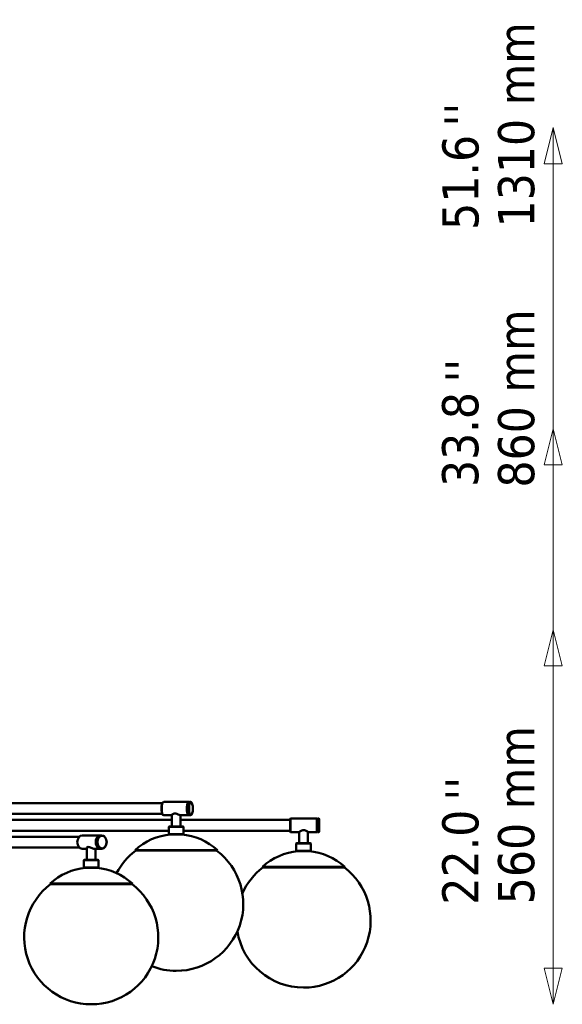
# Model space of a CAD drawing. Header units: millimetres. Extents: x 1622 to 5772, y 904 to 4330.
# Tile 4 of 8: x 2652 to 3462, y 1167 to 2638. Entities that reach past the tile are written whole.
import ezdxf

# ---------------------------------------------------------------- set-up
doc = ezdxf.new("R2010")
doc.units = ezdxf.units.MM
doc.header["$LTSCALE"] = 18
for name, color, linetype, lineweight in [('Symbol (ISO)', 7, 'Continuous', 50), ('Widoczne (ISO)', 7, 'Continuous', 50), ('Wymiar (ISO)', 7, 'Continuous', 18)]:
    doc.layers.add(name, color=color, linetype=linetype, lineweight=lineweight)
doc.styles.add('Tekst notatki (ISO)', font='tahoma.ttf')

msp = doc.modelspace()

# ---------------------------------------------------------------- linework, layer by layer
at = {"layer": 'Widoczne (ISO)'}
for p, q in [((2436.3, 1467.3), (2864.8, 1467.3)), ((2865.4, 1468.4), (2865.9, 1468.9)), ((2866.7, 1469.3), (2904, 1469.3)), ((2903.7, 1468.4), (2904.1, 1468.9)), ((2906.9, 1469.3), (2905, 1469.3)), ((2908.2, 1468.4), (2907.8, 1468.9)), ((2436.3, 1451.3), (2864.8, 1451.3)), ((2562.7, 1442.3), (2878.9, 1442.3)), ((2865.4, 1450.3), (2865.9, 1449.8)), ((2866.7, 1449.3), (2878.9, 1449.3)), ((2878.9, 1450), (2878.9, 1432.8)), ((2891.9, 1449.3), (2891.9, 1432.8)), ((2891.9, 1449.3), (2904, 1449.3)), ((2891.9, 1442.3), (3055.6, 1442.3)), ((2903.7, 1450.3), (2904.1, 1449.8)), ((2906.9, 1449.3), (2905, 1449.3)), ((2908.2, 1450.3), (2907.8, 1449.8)), ((3055.6, 1443.8), (3056.1, 1444.3)), ((3055.6, 1424.8), (3055.6, 1443.8)), ((3056.1, 1444.3), (3056.1, 1424.3)), ((3056.1, 1444.3), (3095.1, 1444.3)), ((3095.1, 1424.3), (3095.1, 1444.3)), ((3095.6, 1443.8), (3095.1, 1444.3)), ((3095.6, 1443.8), (3096.1, 1444.3)), ((3095.6, 1424.8), (3095.6, 1443.8)), ((3095.6, 1443.8), (3095.6, 1424.8)), ((3096.1, 1444.3), (3096.1, 1424.3)), ((3098.1, 1444.3), (3096.1, 1444.3)), ((3098.1, 1424.3), (3098.1, 1444.3)), ((3098.6, 1443.8), (3098.1, 1444.3)), ((3098.6, 1443.8), (3098.6, 1424.8)), ((2874.9, 1432.8), (2874.4, 1432.3)), ((2896.4, 1432.3), (2874.4, 1432.3)), ((2874.4, 1432.3), (2874.4, 1421.3)), ((2874.9, 1432.8), (2895.9, 1432.8)), ((2895.9, 1432.8), (2896.4, 1432.3)), ((2896.4, 1432.3), (2896.4, 1421.3)), ((2551.4, 1417.3), (2740.5, 1417.3)), ((2562.7, 1426.3), (2874.4, 1426.3)), ((2744.8, 1419.3), (2772.3, 1419.3)), ((2774.5, 1419.3), (2773.1, 1419.3)), ((2874.4, 1421.3), (2896.4, 1421.3)), ((2874.9, 1420.8), (2874.4, 1421.3)), ((2895.9, 1420.8), (2874.9, 1420.8)), ((2895.9, 1420.8), (2896.4, 1421.3)), ((2896.4, 1426.3), (3055.6, 1426.3)), ((3055.6, 1424.8), (3056.1, 1424.3)), ((3056.1, 1424.3), (3068.9, 1424.3)), ((3069.1, 1424.5), (3069.1, 1407.8)), ((3082.1, 1424.5), (3082.1, 1407.8)), ((3082.4, 1424.3), (3095.1, 1424.3)), ((3095.6, 1424.8), (3095.1, 1424.3)), ((3095.6, 1424.8), (3096.1, 1424.3)), ((3098.1, 1424.3), (3096.1, 1424.3)), ((3098.6, 1424.8), (3098.1, 1424.3)), ((2555.9, 1401.3), (2740.5, 1401.3)), ((2744.8, 1399.3), (2752.1, 1399.3)), ((2752.1, 1401.2), (2752.1, 1382.8)), ((2763.3, 1399.3), (2772.3, 1399.3)), ((2765.1, 1399.3), (2765.1, 1382.8)), ((2774.5, 1399.3), (2773.1, 1399.3)), ((2946.9, 1397.3), (2823.9, 1397.3)), ((2824.6, 1396.5), (2823.9, 1397.3)), ((2946.2, 1396.5), (2946.9, 1397.3)), ((3065.1, 1407.8), (3064.6, 1407.3)), ((3086.6, 1407.3), (3064.6, 1407.3)), ((3064.6, 1407.3), (3064.6, 1396.3)), ((3065.1, 1407.8), (3086.1, 1407.8)), ((3086.1, 1407.8), (3086.6, 1407.3)), ((3086.6, 1407.3), (3086.6, 1396.3)), ((2748.1, 1382.8), (2747.6, 1382.3)), ((2769.6, 1382.3), (2747.6, 1382.3)), ((2747.6, 1382.3), (2747.6, 1371.3)), ((2748.1, 1382.8), (2769.1, 1382.8)), ((2769.1, 1382.8), (2769.6, 1382.3)), ((2769.6, 1382.3), (2769.6, 1371.3)), ((2946.2, 1396.5), (2824.6, 1396.5)), ((3064.6, 1396.3), (3086.6, 1396.3)), ((3065.1, 1395.8), (3064.6, 1396.3)), ((3086.1, 1395.8), (3065.1, 1395.8)), ((3086.1, 1395.8), (3086.6, 1396.3)), ((2747.6, 1371.3), (2769.6, 1371.3)), ((2748.1, 1370.8), (2747.6, 1371.3)), ((2769.1, 1370.8), (2748.1, 1370.8)), ((2769.1, 1370.8), (2769.6, 1371.3)), ((3137.1, 1372.3), (3014.1, 1372.3)), ((3014.8, 1371.5), (3014.1, 1372.3)), ((3136.5, 1371.5), (3014.8, 1371.5)), ((3136.5, 1371.5), (3137.1, 1372.3)), ((2820.1, 1347.3), (2697.1, 1347.3)), ((2697.7, 1346.5), (2697.1, 1347.3)), ((2819.4, 1346.5), (2697.7, 1346.5)), ((2819.4, 1346.5), (2820.1, 1347.3)), ((2885.3, 1217), (2885.5, 1217)), ((3075.5, 1192), (3075.7, 1192)), ((2758.4, 1167), (2758.7, 1167))]:
    msp.add_line(p, q, dxfattribs=at)
for centre, radius, start, end in [((2885.4, 1330.2), 91, 95.0435, 132.5182), ((2885.4, 1330.2), 91, 47.4818, 84.9565), ((2885.3, 1317), 100, 127.3648, 152.6838), ((2885.5, 1317), 100, 270, 52.6352), ((3075.6, 1305.2), 91, 95.0435, 132.5182), ((3075.6, 1305.2), 91, 47.4818, 84.9565), ((2758.6, 1280.2), 91, 95.0435, 132.5182), ((2758.6, 1280.2), 91, 47.4818, 84.9565), ((3075.5, 1292), 100, 127.3648, 155.8973), ((3075.7, 1292), 100, 270, 52.6352), ((2758.4, 1267), 100, 127.3648, 270), ((2758.7, 1267), 100, 270, 52.6352), ((3075.5, 1292), 100, 189.1125, 270), ((2885.3, 1317), 100, 248.6518, 270)]:
    msp.add_arc(centre, radius, start, end, dxfattribs=at)
for centre, major_axis, ratio, start_param, end_param in [((2866.3, 1459.3), (0, 9.5), 0.292372, 0.310706, 2.830887), ((2866.7, 1459.3), (0, -10), 0.292372, 3.141593, 6.283185), ((2904, 1459.3), (0, 10), 0.292372, 6.118905, 9.589059), ((2904.5, 1459.3), (0, 9.5), 0.292372, 0.310706, 2.830887), ((2904.5, 1459.3), (0, -9.5), 0.292372, 3.452298, 5.97248), ((2905, 1459.3), (0, -10), 0.292372, 3.141593, 6.283185), ((2906.9, 1459.3), (0, 10), 0.292372, 5.97248, 9.735484), ((2744.8, 1409.3), (0, -10), 0.707107, 3.141593, 6.283185), ((2772.3, 1409.3), (0, 10), 0.707107, 6.233164, 9.474799), ((2773.1, 1409.3), (0, -10), 0.707107, 3.141593, 6.283185)]:
    msp.add_ellipse(centre, major_axis=major_axis, ratio=ratio, start_param=start_param, end_param=end_param, dxfattribs=at)
for centre, major_axis, ratio in [((2907.4, 1459.3), (0, -9.5), 0.292372), ((2774.5, 1409.3), (0, 10), 0.707107), ((2774.8, 1409.3), (0, -9.5), 0.707107)]:
    msp.add_ellipse(centre, major_axis=major_axis, ratio=ratio, dxfattribs=at)
for points, knots in [([(2878.9, 1449.3), (2878.7, 1449.3), (2878.6, 1449.5), (2878.8, 1449.9), (2879.1, 1450.2), (2879.8, 1450.9), (2880.4, 1451.2), (2881.8, 1451.8), (2882.6, 1452), (2883.4, 1452), (2884.3, 1452), (2885.2, 1451.8), (2887, 1451.2), (2887.8, 1450.9), (2889.3, 1450.2), (2890, 1449.9), (2891.2, 1449.5), (2891.6, 1449.3), (2891.9, 1449.3)], [3.198398, 3.198398, 3.198398, 3.198398, 3.446084, 3.446084, 3.709722, 3.709722, 3.976492, 3.976492, 4.243263, 4.243263, 4.243263, 4.510033, 4.510033, 4.776804, 4.776804, 5.040441, 5.040441, 5.304078, 5.304078, 5.304078, 5.304078]), ([(3068.9, 1424.3), (3068.9, 1424.3), (3069.1, 1424.5), (3069.8, 1424.9), (3070.3, 1425.2), (3071.5, 1425.9), (3072.2, 1426.2), (3073.8, 1426.8), (3074.7, 1427), (3075.6, 1427), (3076.5, 1427), (3077.4, 1426.8), (3079.1, 1426.2), (3079.8, 1425.9), (3081, 1425.2), (3081.5, 1424.9), (3082.2, 1424.5), (3082.4, 1424.3), (3082.4, 1424.3)], [3.182447, 3.182447, 3.182447, 3.182447, 3.446084, 3.446084, 3.709722, 3.709722, 3.976492, 3.976492, 4.243263, 4.243263, 4.243263, 4.510033, 4.510033, 4.776804, 4.776804, 5.040441, 5.040441, 5.304078, 5.304078, 5.304078, 5.304078]), ([(2752.1, 1399.9), (2751.9, 1400.1), (2751.8, 1400.3), (2751.8, 1400.9), (2752, 1401.2), (2752.6, 1401.8), (2753.2, 1402), (2753.8, 1402), (2754.4, 1402), (2755.2, 1401.8), (2756.8, 1401.2), (2757.7, 1400.9), (2759.4, 1400.2), (2760.3, 1399.9), (2761.9, 1399.5), (2762.7, 1399.3), (2763.3, 1399.3)], [3.521071, 3.521071, 3.521071, 3.521071, 3.709722, 3.709722, 3.976492, 3.976492, 4.243263, 4.243263, 4.243263, 4.510033, 4.510033, 4.776804, 4.776804, 5.040441, 5.040441, 5.304078, 5.304078, 5.304078, 5.304078])]:
    msp.add_open_spline(points, degree=3, knots=knots, dxfattribs=at)
at = {"layer": 'Wymiar (ISO)', "lineweight": 18}
for p, q in [((3448.3, 2476.5), (3434.8, 2422.5)), ((3448.3, 2422.5), (3448.3, 2476.5)), ((3461.8, 2422.5), (3448.3, 2476.5)), ((3434.8, 2422.5), (3461.8, 2422.5)), ((3448.3, 1221), (3448.3, 2422.5)), ((3448.3, 2219.3), (3448.3, 2026.5)), ((3448.3, 2026.5), (3434.8, 1972.5)), ((3448.3, 1972.5), (3448.3, 2026.5)), ((3461.8, 1972.5), (3448.3, 2026.5)), ((3434.8, 1972.5), (3461.8, 1972.5)), ((3448.3, 1221), (3448.3, 1972.5)), ((3448.3, 1726.5), (3434.8, 1672.5)), ((3448.3, 1672.5), (3448.3, 1726.5)), ((3461.8, 1672.5), (3448.3, 1726.5)), ((3434.8, 1672.5), (3461.8, 1672.5)), ((3448.3, 1221), (3448.3, 1672.5)), ((3434.8, 1221), (3448.3, 1167)), ((3461.8, 1221), (3434.8, 1221)), ((3434.8, 1221), (3448.3, 1167)), ((3461.8, 1221), (3434.8, 1221)), ((3434.8, 1221), (3448.3, 1167)), ((3461.8, 1221), (3434.8, 1221)), ((3448.3, 1221), (3448.3, 1167)), ((3448.3, 1167), (3461.8, 1221)), ((3448.3, 1221), (3448.3, 1167)), ((3448.3, 1167), (3461.8, 1221)), ((3448.3, 1221), (3448.3, 1167)), ((3448.3, 1167), (3461.8, 1221))]:
    msp.add_line(p, q, dxfattribs=at)
at = {"layer": 'Wymiar (ISO)', "lineweight": 18, "flags": 128}
for points in [[(3461.8, 2422.5), (3448.3, 2476.5), (3434.8, 2422.5), (3461.8, 2422.5)], [(3461.8, 1972.5), (3448.3, 2026.5), (3434.8, 1972.5), (3461.8, 1972.5)], [(3461.8, 1672.5), (3448.3, 1726.5), (3434.8, 1672.5), (3461.8, 1672.5)], [(3434.8, 1221), (3448.3, 1167), (3461.8, 1221), (3434.8, 1221)], [(3434.8, 1221), (3448.3, 1167), (3461.8, 1221), (3434.8, 1221)], [(3434.8, 1221), (3448.3, 1167), (3461.8, 1221), (3434.8, 1221)]]:
    msp.add_lwpolyline(points, dxfattribs=at)
at = {"layer": 'Wymiar (ISO)'}
for points in [[(3461.8, 2422.5), (3448.3, 2476.5), (3434.8, 2422.5), (3461.8, 2422.5)], [(3461.8, 1972.5), (3448.3, 2026.5), (3434.8, 1972.5), (3461.8, 1972.5)], [(3461.8, 1672.5), (3448.3, 1726.5), (3434.8, 1672.5), (3461.8, 1672.5)], [(3434.8, 1221), (3448.3, 1167), (3461.8, 1221), (3434.8, 1221)], [(3434.8, 1221), (3448.3, 1167), (3461.8, 1221), (3434.8, 1221)], [(3434.8, 1221), (3448.3, 1167), (3461.8, 1221), (3434.8, 1221)]]:
    msp.add_solid(points, dxfattribs=at)

# ---------------------------------------------------------------- texts
at = {"layer": 'Symbol (ISO)', "char_height": 54, "attachment_point": 1, "rotation": 90, "line_spacing_factor": 2, "style": 'Tekst notatki (ISO)'}
for insert in [(3285.9, 2478.3), (3287.2, 2095.8), (3287.1, 1471.4)]:
    msp.add_mtext("\\fTahoma|b0|i0;''\\P", dxfattribs=dict(at, insert=insert))
at = {"layer": 'Wymiar (ISO)', "char_height": 54, "attachment_point": 7, "rotation": 90, "style": 'Tekst notatki (ISO)'}
for s, insert in [('1310 mm', (3420.9, 2327.3)), ('51.6', (3337.7, 2323.7)), ('860 mm', (3420.9, 1938.8)), ('33.8', (3337.4, 1939.6)), ('560 mm', (3420.9, 1316.5)), ('22.0', (3337.6, 1315.9))]:
    msp.add_mtext(s, dxfattribs=dict(at, insert=insert))

doc.saveas('drawing.dxf')
